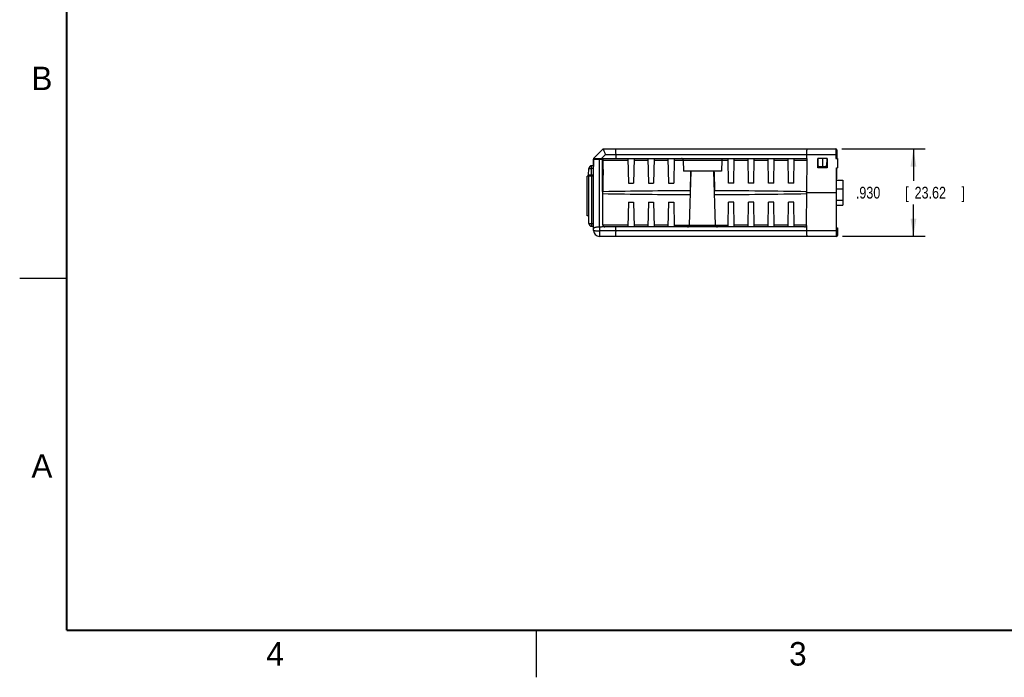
# Model space of a CAD drawing. Header units: inches. Extents: x 0 to 22, y 0 to 17.
# Tile 1 of 20: x 0 to 10.5, y 0 to 7. Entities that reach past the tile are written whole.
import ezdxf

# ---------------------------------------------------------------- set-up
doc = ezdxf.new("R2010")
doc.units = ezdxf.units.IN
doc.header["$LTSCALE"] = 1.21
doc.header["$MEASUREMENT"] = 0
doc.layers.get('0').update_dxf_attribs({"linetype": 'CONTINUOUS'})
doc.layers.add('DIMENSIONS', color=7, linetype='CONTINUOUS')
doc.styles.get("Standard").update_dxf_attribs({"font": 'txt', "width": 0.8})
doc.dimstyles.new('DIMSTYLE_1', dxfattribs={"dimtxt": 0.125, "dimasz": 0.1875, "dimexe": 0.18, "dimexo": 0.0625, "dimgap": 0.09, "dimtad": 0, "dimtih": 1, "dimtoh": 1, "dimdec": 3, "dimzin": 4, "dimdsep": 46, "dimtxsty": 'STANDARD', "dimblk": '_FILLED', "dimblk1": '_FILLED', "dimblk2": '_FILLED', "dimcen": 0.09, "dimadec": 0, "dimazin": 0, "dimtp": 0.01, "dimtm": 0.01, "dimtfac": 1, "dimtdec": 3, "dimtofl": 0, "dimtmove": 0, "dimatfit": 3, "dimldrblk": '_FILLED', "dimfxl": 1, "dimtolj": 1, "dimtzin": 4, "dimarcsym": 0})

# ---------------------------------------------------------------- blocks, each defined once
blk = doc.blocks.new('_FILLED')
at = {"color": 0, "linetype": 'BYBLOCK'}
blk.add_solid([(0, 0), (-1, 0.167), (-1, -0.167)], dxfattribs=at)
blk = doc.blocks.new('*D2')
at = {"layer": 'DIMENSIONS', "color": 2, "linetype": 'CONTINUOUS'}
for p, q in [((8.747, 5.624), (9.635, 5.624)), ((9.51, 5.624), (9.51, 5.284)), ((9.51, 4.694), (9.51, 5.034)), ((8.754, 4.694), (9.635, 4.694))]:
    blk.add_line(p, q, dxfattribs=at)
at = {"layer": 'DIMENSIONS', "color": 2, "linetype": 'CONTINUOUS', "xscale": 0.1875, "yscale": 0.1875, "zscale": 0.1875}
for p, rotation in [((9.51, 5.624), 90), ((9.51, 4.694), 270)]:
    blk.add_blockref('_FILLED', p, dxfattribs=dict(at, rotation=rotation))
at = {"layer": 'DIMENSIONS', "color": 2, "linetype": 'CONTINUOUS', "width": 0.8}
for s, p in [('.930', (8.897, 5.096)), ('[', (9.422, 5.096)), ('23.62', (9.522, 5.096)), (']', (10.022, 5.096))]:
    blk.add_text(s, height=0.125, dxfattribs=at).set_placement(p)

msp = doc.modelspace()

# ---------------------------------------------------------------- linework, layer by layer
at = {"color": 7, "linetype": 'CONTINUOUS'}
for p, q in [((6.2068, 5.6236), (6.1068, 5.5236)), ((6.2327, 5.5644), (6.1919, 5.5236)), ((6.2068, 5.6236), (8.6842, 5.6236)), ((6.2327, 5.5644), (8.6847, 5.5644)), ((6.3416, 5.5644), (6.3418, 5.5236)), ((8.372, 5.5644), (8.3718, 5.5236)), ((8.6847, 5.5644), (8.685, 5.5236)), ((8.6942, 5.6137), (8.695, 5.5236)), ((6.1068, 5.5236), (6.1006, 5.3456)), ((6.1068, 5.5236), (8.3782, 5.5236)), ((6.1068, 5.5135), (6.2005, 5.5143)), ((6.1068, 4.7561), (6.1068, 5.5135)), ((6.1682, 4.7923), (6.1682, 5.514)), ((6.1768, 5.5141), (6.1768, 5.5236)), ((6.2067, 4.8134), (6.2005, 5.5236)), ((6.2099, 5.1687), (6.2068, 5.5236)), ((6.207, 5.5043), (6.4727, 5.5043)), ((6.4723, 5.5236), (6.477, 5.2586)), ((6.5373, 5.5236), (6.5327, 5.2586)), ((6.537, 5.5043), (6.6857, 5.5043)), ((6.6853, 5.5236), (6.69, 5.2586)), ((6.7503, 5.5236), (6.7457, 5.2586)), ((6.75, 5.5043), (6.8987, 5.5043)), ((6.8983, 5.5236), (6.903, 5.2586)), ((6.9633, 5.5236), (6.9587, 5.2586)), ((6.963, 5.5043), (7.5377, 5.5043)), ((7.06, 5.5043), (7.064, 5.3886)), ((7.4707, 5.5043), (7.4666, 5.3886)), ((7.542, 5.2586), (7.5373, 5.5236)), ((7.5977, 5.2586), (7.6023, 5.5236)), ((7.602, 5.5043), (7.7507, 5.5043)), ((7.755, 5.2586), (7.7503, 5.5236)), ((7.8107, 5.2586), (7.8153, 5.5236)), ((7.815, 5.5043), (7.9637, 5.5043)), ((7.968, 5.2586), (7.9633, 5.5236)), ((8.0237, 5.2586), (8.0283, 5.5236)), ((8.028, 5.5043), (8.1767, 5.5043)), ((8.181, 5.2586), (8.1763, 5.5236)), ((8.2367, 5.2586), (8.2413, 5.5236)), ((8.241, 5.5043), (8.378, 5.5043)), ((8.372, 4.8134), (8.3782, 5.5236)), ((8.5927, 5.5236), (8.491, 5.5236)), ((8.4918, 5.4236), (8.491, 5.5236)), ((8.4911, 5.5043), (8.4917, 5.5043)), ((8.4914, 5.4736), (8.4918, 5.5236)), ((8.4975, 5.4429), (8.4968, 5.5236)), ((8.5418, 5.5236), (8.541, 5.4336)), ((8.5868, 5.5236), (8.5861, 5.4429)), ((8.5927, 5.5236), (8.5918, 5.4236)), ((8.685, 5.5236), (8.7018, 5.5236)), ((8.7018, 5.5236), (8.7018, 5.4236)), ((6.0533, 5.3456), (6.0558, 5.4167)), ((6.0833, 5.3456), (6.0533, 5.3456)), ((6.0833, 5.3456), (6.0858, 5.4167)), ((6.0858, 5.4167), (6.0858, 5.4456)), ((6.1041, 5.4456), (6.0858, 5.4456)), ((6.1031, 5.4167), (6.0858, 5.4167)), ((6.1068, 5.3456), (6.1006, 5.3456)), ((6.2068, 5.3456), (6.202, 5.3456)), ((6.2079, 5.4049), (6.2068, 5.3456)), ((7.4666, 5.3886), (7.064, 5.3886)), ((7.1262, 4.8129), (7.1463, 5.3886)), ((7.4045, 4.8129), (7.3844, 5.3886)), ((8.5918, 5.4236), (8.4918, 5.4236)), ((8.5068, 5.4336), (8.4975, 5.4429)), ((8.5768, 5.4336), (8.5068, 5.4336)), ((8.5768, 5.4336), (8.5861, 5.4429)), ((8.6918, 5.4236), (8.7018, 5.4236)), ((8.6918, 4.6936), (8.6918, 5.4236)), ((8.692, 5.1836), (8.6941, 5.4236)), ((6.0368, 4.9106), (6.0368, 5.3358)), ((6.0568, 5.3358), (6.0368, 5.3358)), ((6.0568, 5.3381), (6.1068, 5.3389)), ((6.0568, 4.8308), (6.0568, 5.3381)), ((6.0866, 4.8308), (6.0866, 5.3386)), ((6.2085, 5.3358), (6.2021, 5.3358)), ((6.477, 5.2586), (6.5327, 5.2586)), ((6.69, 5.2586), (6.7457, 5.2586)), ((6.903, 5.2586), (6.9587, 5.2586)), ((7.5977, 5.2586), (7.542, 5.2586)), ((7.8107, 5.2586), (7.755, 5.2586)), ((8.0237, 5.2586), (7.968, 5.2586)), ((8.2367, 5.2586), (8.181, 5.2586)), ((8.693, 5.2925), (8.7599, 5.2925)), ((8.7599, 5.2925), (8.7599, 5.0248)), ((8.3718, 5.1586), (8.3717, 5.1686)), ((8.3723, 5.1586), (8.3722, 5.1686)), ((8.3723, 5.1586), (8.6918, 5.1586)), ((8.6922, 5.2001), (8.7599, 5.2001)), ((6.477, 5.0586), (6.4723, 4.7936)), ((6.477, 5.0586), (6.5327, 5.0586)), ((6.5327, 5.0586), (6.5373, 4.7936)), ((6.69, 5.0586), (6.6853, 4.7936)), ((6.69, 5.0586), (6.7457, 5.0586)), ((6.7457, 5.0586), (6.7503, 4.7936)), ((6.903, 5.0586), (6.8983, 4.7936)), ((6.903, 5.0586), (6.9587, 5.0586)), ((6.9587, 5.0586), (6.9633, 4.7936)), ((7.5373, 4.7936), (7.542, 5.0586)), ((7.5977, 5.0586), (7.542, 5.0586)), ((7.6023, 4.7936), (7.5977, 5.0586)), ((7.7503, 4.7936), (7.755, 5.0586)), ((7.8107, 5.0586), (7.755, 5.0586)), ((7.8153, 4.7936), (7.8107, 5.0586)), ((7.9633, 4.7936), (7.968, 5.0586)), ((8.0237, 5.0586), (7.968, 5.0586)), ((8.0283, 4.7936), (8.0237, 5.0586)), ((8.1763, 4.7936), (8.181, 5.0586)), ((8.2367, 5.0586), (8.181, 5.0586)), ((8.2413, 4.7936), (8.2367, 5.0586)), ((8.6918, 5.0788), (8.7599, 5.0788)), ((8.6918, 5.0248), (8.7599, 5.0248)), ((6.0568, 4.9106), (6.0368, 4.9106)), ((6.0568, 4.8308), (6.0866, 4.8308)), ((6.0866, 4.8308), (6.1068, 4.8306)), ((6.0866, 4.8008), (6.1068, 4.8006)), ((6.1693, 4.7923), (6.1693, 4.6936)), ((8.6918, 4.7528), (6.1693, 4.7528)), ((6.4727, 4.8129), (6.2067, 4.8129)), ((8.352, 4.7936), (6.2267, 4.7936)), ((6.3416, 4.7528), (6.3418, 4.7936)), ((6.6857, 4.8129), (6.537, 4.8129)), ((6.8987, 4.8129), (6.75, 4.8129)), ((6.963, 4.8129), (7.5377, 4.8129)), ((7.7507, 4.8129), (7.602, 4.8129)), ((7.9637, 4.8129), (7.815, 4.8129)), ((8.1767, 4.8129), (8.028, 4.8129)), ((8.372, 4.8129), (8.241, 4.8129)), ((8.3717, 4.8104), (8.372, 4.7528)), ((8.6918, 4.7859), (8.7018, 4.7856)), ((8.7018, 4.7856), (8.7018, 4.7036)), ((8.6918, 4.6936), (6.1693, 4.6936))]:
    msp.add_line(p, q, dxfattribs=at)
at = {"color": 2, "linetype": 'CONTINUOUS'}
for p, q in [((0, 4.25), (0.5, 4.25)), ((5.5, 0), (5.5, 0.5))]:
    msp.add_line(p, q, dxfattribs=at)
at = {"color": 7, "linetype": 'CONTINUOUS', "const_width": 0.02}
for points in [[(0.5, 16.5), (0.5, 0.5)], [(0.5, 0.5), (21.5, 0.5)]]:
    msp.add_lwpolyline(points, dxfattribs=at)
at = {"color": 7, "linetype": 'CONTINUOUS'}
for centre, radius, start, end in [((8.6842, 5.6136), 0.01, 0.5, 90), ((7.04, 5.5036), 0.02, 2, 46.99062), ((7.4906, 5.5036), 0.02, 133.00938, 178), ((6.0858, 5.4156), 0.03, 90, 178), ((7.2893, 63.7339), 58.5353, 268.936816, 268.943054), ((7.2893, 63.7339), 58.5953, 268.938417, 269.851595), ((7.2893, -53.4167), 58.5953, 90.147154, 91.055523), ((7.2893, -53.4167), 58.5953, 88.941106, 89.899785), ((7.2893, 63.7339), 58.5953, 270.101473, 271.061583), ((6.0868, 4.8308), 0.03, 180, 269.5), ((6.1693, 4.7561), 0.0625, 180, 270), ((6.2267, 4.8136), 0.02, 180.5, 270), ((7.1062, 4.8136), 0.02, 312.99097, 358), ((7.4245, 4.8136), 0.02, 182, 227.00903), ((8.352, 4.8136), 0.02, 270, 359.5), ((8.6918, 4.7036), 0.01, 270, 360)]:
    msp.add_arc(centre, radius, start, end, dxfattribs=at)
for points, knots in [([(6.2068, 5.6236), (6.2074, 5.6236), (6.2079, 5.6209), (6.2102, 5.6177), (6.2129, 5.6107), (6.2169, 5.6019), (6.2217, 5.5907), (6.227, 5.578), (6.2308, 5.569), (6.2327, 5.5644)], [0, 0, 0, 0, 0.0244269, 0.0932988, 0.2059256, 0.3597308, 0.5494678, 0.766685, 1, 1, 1, 1]), ([(6.3361, 5.6236), (6.3367, 5.6236), (6.3378, 5.621), (6.3386, 5.6172), (6.3396, 5.61), (6.3404, 5.6009), (6.3411, 5.5898), (6.3415, 5.5775), (6.3416, 5.5688), (6.3416, 5.5644)], [0, 0, 0, 0, 0.0314989, 0.1062001, 0.2241885, 0.3805859, 0.5678612, 0.7774494, 1, 1, 1, 1]), ([(8.3775, 5.6236), (8.3769, 5.6236), (8.3759, 5.621), (8.375, 5.6172), (8.374, 5.61), (8.3732, 5.6009), (8.3726, 5.5898), (8.3722, 5.5775), (8.372, 5.5688), (8.372, 5.5644)], [0, 0, 0, 0, 0.0314989, 0.1062001, 0.2241885, 0.3805859, 0.5678612, 0.7774494, 1, 1, 1, 1]), ([(8.6842, 5.6236), (8.6842, 5.6231), (8.6842, 5.6212), (8.6843, 5.6169), (8.6843, 5.6101), (8.6844, 5.6009), (8.6845, 5.5899), (8.6846, 5.5775), (8.6846, 5.5688), (8.6847, 5.5644)], [0, 0, 0, 0, 0.024739, 0.0977896, 0.2157149, 0.3729771, 0.5622002, 0.7745196, 1, 1, 1, 1]), ([(8.6947, 5.5639), (8.6947, 5.5641), (8.6937, 5.5641), (8.6926, 5.5643), (8.6903, 5.5643), (8.6877, 5.5644), (8.6857, 5.5644), (8.6847, 5.5644)], [0, 0, 0, 0, 0.0513481, 0.1935856, 0.4142763, 0.6920995, 1, 1, 1, 1]), ([(7.0537, 5.5182), (7.0528, 5.519), (7.0504, 5.5209), (7.046, 5.523), (7.0423, 5.5236), (7.0404, 5.5236)], [0, 0, 0, 0, 0.2470401, 0.6108067, 1, 1, 1, 1]), ([(7.477, 5.5182), (7.4779, 5.519), (7.4802, 5.5209), (7.4847, 5.523), (7.4883, 5.5236), (7.4902, 5.5236)], [0, 0, 0, 0, 0.2470401, 0.6108067, 1, 1, 1, 1]), ([(6.0558, 5.4167), (6.0558, 5.417), (6.0579, 5.4167), (6.0602, 5.4172), (6.0652, 5.417), (6.0712, 5.4171), (6.0783, 5.4169), (6.0832, 5.4167), (6.0858, 5.4167)], [0, 0, 0, 0, 0.0353626, 0.1359976, 0.2954142, 0.5032142, 0.7441189, 1, 1, 1, 1]), ([(6.1006, 5.3456), (6.0987, 5.3456), (6.0949, 5.3456), (6.0892, 5.3456), (6.0853, 5.3456), (6.0833, 5.3456)], [0, 0, 0, 0, 0.3257107, 0.6592195, 1, 1, 1, 1]), ([(7.1394, 5.3886), (7.1386, 5.3655), (7.1371, 5.319), (7.1349, 5.2489), (7.1335, 5.202), (7.1328, 5.1784)], [0, 0, 0, 0, 0.3303855, 0.6637205, 1, 1, 1, 1]), ([(7.3979, 5.1785), (7.3972, 5.2021), (7.3957, 5.249), (7.3935, 5.319), (7.392, 5.3655), (7.3913, 5.3886)], [0, 0, 0, 0, 0.3362507, 0.6695858, 1, 1, 1, 1]), ([(6.0866, 4.8008), (6.0862, 4.8008), (6.0869, 4.8029), (6.0862, 4.8051), (6.0866, 4.8102), (6.0864, 4.8161), (6.0865, 4.8232), (6.0865, 4.8282), (6.0866, 4.8308)], [0, 0, 0, 0, 0.0341445, 0.1340541, 0.2929631, 0.5000497, 0.7412056, 1, 1, 1, 1]), ([(6.1682, 4.7923), (6.1637, 4.7923), (6.155, 4.792), (6.1423, 4.7911), (6.1309, 4.7895), (6.1212, 4.7875), (6.1138, 4.785), (6.1088, 4.7826), (6.1068, 4.7799), (6.1068, 4.7788)], [0, 0, 0, 0, 0.2077824, 0.4061739, 0.5869419, 0.7418967, 0.8635739, 0.9479177, 1, 1, 1, 1]), ([(6.1068, 4.7561), (6.1068, 4.7555), (6.1099, 4.7553), (6.1136, 4.7545), (6.1214, 4.754), (6.131, 4.7535), (6.1427, 4.7531), (6.1556, 4.7529), (6.1647, 4.7528), (6.1693, 4.7528)], [0, 0, 0, 0, 0.0275301, 0.1020015, 0.2210554, 0.3789559, 0.5678774, 0.7783985, 1, 1, 1, 1]), ([(6.1682, 4.7923), (6.1684, 4.7923), (6.1686, 4.7923), (6.169, 4.7923), (6.1692, 4.7923), (6.1693, 4.7923)], [0, 0, 0, 0, 0.3331942, 0.66651, 1, 1, 1, 1]), ([(6.2221, 4.7941), (6.2163, 4.7939), (6.2045, 4.7935), (6.1869, 4.7929), (6.1752, 4.7925), (6.1693, 4.7923)], [0, 0, 0, 0, 0.3330087, 0.666342, 1, 1, 1, 1]), ([(6.3416, 4.7528), (6.3416, 4.7484), (6.3415, 4.7398), (6.3411, 4.7274), (6.3404, 4.7163), (6.3396, 4.7072), (6.3386, 4.7001), (6.3378, 4.6962), (6.3367, 4.6936), (6.3361, 4.6936)], [0, 0, 0, 0, 0.2225506, 0.4321388, 0.6194141, 0.7758115, 0.8937999, 0.9685011, 1, 1, 1, 1]), ([(7.1068, 4.7936), (7.1086, 4.7936), (7.1123, 4.7942), (7.1167, 4.7964), (7.119, 4.7982), (7.1198, 4.799)], [0, 0, 0, 0, 0.3893141, 0.7554485, 1, 1, 1, 1]), ([(7.4108, 4.799), (7.4117, 4.7982), (7.414, 4.7964), (7.4184, 4.7942), (7.422, 4.7936), (7.4239, 4.7936)], [0, 0, 0, 0, 0.2445515, 0.6106859, 1, 1, 1, 1]), ([(8.372, 4.7528), (8.372, 4.7484), (8.3722, 4.7398), (8.3726, 4.7274), (8.3732, 4.7163), (8.374, 4.7072), (8.375, 4.7001), (8.3759, 4.6962), (8.3769, 4.6936), (8.3775, 4.6936)], [0, 0, 0, 0, 0.2225506, 0.4321388, 0.6194141, 0.7758115, 0.8937999, 0.9685011, 1, 1, 1, 1]), ([(8.7018, 4.7534), (8.7018, 4.7532), (8.7008, 4.7532), (8.6998, 4.753), (8.6975, 4.7529), (8.6948, 4.7528), (8.6929, 4.7528), (8.6918, 4.7528)], [0, 0, 0, 0, 0.0513531, 0.1936047, 0.4143088, 0.6921308, 1, 1, 1, 1])]:
    msp.add_open_spline(points, degree=3, knots=knots, dxfattribs=at)

# ---------------------------------------------------------------- texts
at = {"color": 2, "linetype": 'CONTINUOUS'}
for s, p in [('B', (0.125, 6.25)), ('A', (0.125, 2.125)), ('4', (2.625, 0.125)), ('3', (8.1875, 0.125))]:
    msp.add_text(s, height=0.25, dxfattribs=at).set_placement(p)

# ---------------------------------------------------------------- dimensions: what is measured, and where the dimension line sits
at = {"layer": 'DIMENSIONS', "color": 2, "linetype": 'CONTINUOUS'}
dim = msp.add_linear_dim(base=(9.5099, 5.6236), p1=(8.7543, 4.6936), p2=(8.7467, 5.6236), angle=90, dimstyle='DIMSTYLE_1', dxfattribs=at)
dim.commit()
dim.dimension.update_dxf_attribs({"geometry": '*D2', "text_midpoint": (9.5099, 5.1586), "dimtype": 160})

doc.saveas('drawing.dxf')
